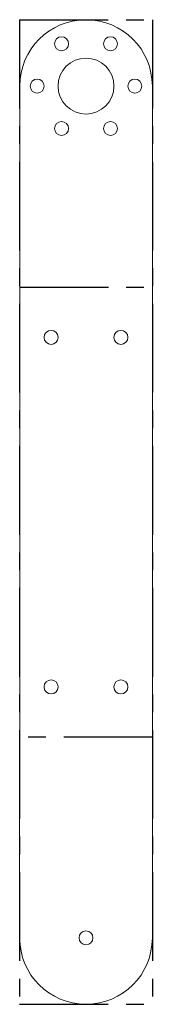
# Model space of a CAD drawing. Header units: inches. Extents: x -0.37 to 0.37, y -2.77 to 2.77.
import ezdxf

# ---------------------------------------------------------------- set-up
doc = ezdxf.new("R2010")
doc.units = ezdxf.units.IN
doc.header["$MEASUREMENT"] = 0
doc.linetypes.add('CENTERX2', pattern=[0.8, 0.5, -0.1, 0.1, -0.1])

msp = doc.modelspace()

# ---------------------------------------------------------------- linework, layer by layer
at = {"color": 7, "linetype": 'CENTERX2'}
for p, q in [((-0.3742, 2.773), (-0.3742, -2.7714)), ((-0.3742, 2.773), (0.374, 2.773)), ((0.374, 2.773), (0.374, -2.7714)), ((-0.374, 1.2675), (0.374, 1.2675)), ((0.374, -1.2675), (-0.3741, -1.2675)), ((-0.3742, -2.7714), (0.374, -2.7714))]:
    msp.add_line(p, q, dxfattribs=at)
at = {"color": 7, "linetype": 'Continuous', "lineweight": 15}
for p, q in [((-0.374, -1.1939), (-0.374, 2.399)), ((0.374, 2.399), (0.374, -2.3973)), ((-0.374, -1.1939), (-0.3742, -1.3412)), ((-0.3742, -1.3412), (-0.3742, -2.3973))]:
    msp.add_line(p, q, dxfattribs=at)
for centre, radius in [((-0.1378, 2.6376), 0.0394), ((0.1378, 2.6376), 0.0394), ((0, 2.399), 0.1575), ((-0.2756, 2.399), 0.0394), ((0.2756, 2.399), 0.0394), ((-0.1378, 2.1603), 0.0394), ((0.1378, 2.1603), 0.0394), ((-0.1969, 0.9843), 0.0394), ((0.1969, 0.9843), 0.0394), ((-0.1969, -0.9843), 0.0394), ((0.1969, -0.9843), 0.0394), ((-0.0001, -2.3973), 0.0394)]:
    msp.add_circle(centre, radius, dxfattribs=at)
for centre, radius, start, end in [((0, 2.399), 0.374, 0, 180), ((-0.0001, -2.3973), 0.3741, 180, 0)]:
    msp.add_arc(centre, radius, start, end, dxfattribs=at)

doc.saveas('drawing.dxf')
